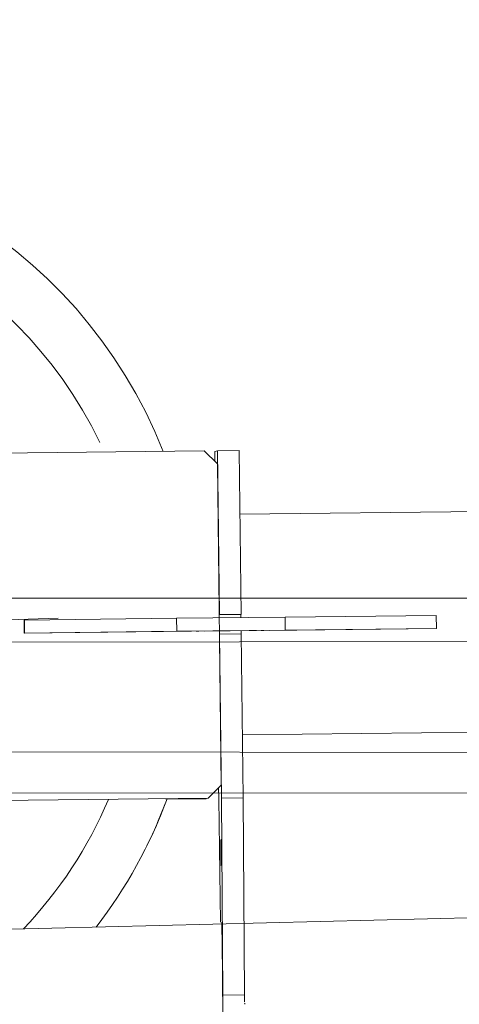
# Model space of a CAD drawing. Extents: x 0 to 59450, y 0 to 42050.
# Tile 84 of 256: x 21198 to 21401, y 36459 to 36913. Entities that reach past the tile are written whole.
import ezdxf

# ---------------------------------------------------------------- set-up
doc = ezdxf.new("R2010")
doc.units = 0
doc.header["$LTSCALE"] = 20
doc.header["$MEASUREMENT"] = 0
doc.layers.get('0').update_dxf_attribs({"linetype": 'CONTINUOUS'})
doc.layers.get('Defpoints').update_dxf_attribs({"linetype": 'CONTINUOUS'})
doc.dimstyles.new('DXF001', dxfattribs={"dimtxt": 3.1, "dimasz": 2, "dimexe": 2, "dimexo": 0.8, "dimgap": 0.09, "dimtad": 1, "dimdsep": 46, "dimtxsty": 'STANDARD', "dimcen": 0.09, "dimazin": 2, "dimtfac": 0.645161, "dimtdec": 4, "dimtmove": 0, "dimatfit": 3, "dimfxl": 1, "dimtvp": 0.66129, "dimtolj": 1, "dimtzin": 0, "dimarcsym": 0})

# ---------------------------------------------------------------- blocks, each defined once
blk = doc.blocks.new('_OPEN')
at = {"color": 0, "linetype": 'ByBlock', "lineweight": -2}
for p, q in [((-1, 0.166667), (0, 0)), ((0, 0), (-1, -0.166667)), ((0, 0), (-1, 0))]:
    blk.add_line(p, q, dxfattribs=at)
blk = doc.blocks.new('*D39')
at = {"color": 0, "linetype": 'Continuous', "lineweight": -2}
for p, q in [((13265.4, 36342.76), (13265.4, 37252.64)), ((22615.32, 36596.38), (22615.32, 37252.64)), ((13267.4, 37250.64), (22613.32, 37250.64))]:
    blk.add_line(p, q, dxfattribs=at)
at = {"layer": 'Defpoints', "color": 0, "linetype": 'Continuous'}
for p in [(22615.32, 37250.64), (22615.32, 36595.58), (13265.4, 36341.96)]:
    blk.add_point(p, dxfattribs=at)
at = {"color": 0, "linetype": 'Continuous', "lineweight": -2, "xscale": 2, "yscale": 2, "zscale": 2, "rotation": 180}
blk.add_blockref('_OPEN', (13265.4, 37250.64), dxfattribs=at)
at = {"color": 0, "linetype": 'Continuous', "lineweight": -2, "xscale": 2, "yscale": 2, "zscale": 2}
blk.add_blockref('_OPEN', (22615.32, 37250.64), dxfattribs=at)
at = {"color": 0, "linetype": 'Continuous', "lineweight": 13, "insert": (18114.26, 37300.73), "char_height": 100, "attachment_point": 5}
blk.add_mtext('\\A1;\\A1;9350', dxfattribs=at)

msp = doc.modelspace()

# ---------------------------------------------------------------- linework, layer by layer
at = {"color": 3, "linetype": 'Continuous', "lineweight": 13}
for p, q in [((21283.478, 36714.101), (21055.505, 36711.535)), ((21289.545, 36708.169), (21283.478, 36714.101)), ((21288.295, 36713.875), (21289.597, 36714.198)), ((21288.295, 36713.877), (21288.346, 36709.341)), ((21289.597, 36714.198), (21299.596, 36714.31)), ((21290.449, 36638.703), (21289.597, 36714.198)), ((21300.447, 36638.816), (21299.596, 36714.31)), ((21291.214, 36560.178), (21289.545, 36708.169)), ((21664.538, 36689.062), (21299.927, 36684.958)), ((21024.43, 36646.282), (22368.846, 36646.257)), ((21056.159, 36631.472), (21216.054, 36637.056)), ((21200.356, 36636.161), (21200.481, 36636.192)), ((21200.424, 36630.161), (21200.356, 36636.161)), ((21200.481, 36636.192), (21270.713, 36637.039)), ((21200.549, 36630.192), (21200.481, 36636.192)), ((21270.713, 36637.039), (21320.707, 36637.601)), ((21270.78, 36631.039), (21270.713, 36637.039)), ((21290.349, 36637.26), (21290.349, 36637.354)), ((21290.36, 36638.681), (21300.359, 36638.794)), ((21290.36, 36638.681), (21290.449, 36638.703)), ((21290.449, 36638.703), (21300.447, 36638.816)), ((21300.356, 36638.795), (21300.355, 36638.794)), ((21300.447, 36638.816), (21300.359, 36638.794)), ((21320.707, 36637.601), (21390.459, 36638.33)), ((21320.774, 36631.602), (21320.707, 36637.601)), ((21390.527, 36632.33), (21390.459, 36638.33)), ((21320.774, 36631.602), (21270.78, 36631.039)), ((21283.466, 36631.108), (21307.463, 36631.378)), ((21300.416, 36631.299), (21300.418, 36631.218)), ((21307.46, 36631.38), (21307.591, 36631.381)), ((21310.394, 36631.403), (21310.418, 36631.403)), ((21313.327, 36631.432), (21390.402, 36632.299)), ((21390.527, 36632.33), (21320.774, 36631.602)), ((21390.402, 36632.299), (21390.527, 36632.33)), ((21040.249, 36625.772), (22352.45, 36627.705)), ((21200.424, 36630.161), (21277.499, 36631.028)), ((21200.549, 36630.192), (21200.424, 36630.161)), ((21270.78, 36631.039), (21200.549, 36630.192)), ((21277.5, 36631.03), (21277.63, 36631.031)), ((21280.483, 36631.069), (21280.509, 36631.07)), ((21290.55, 36629.704), (21290.462, 36629.682)), ((21290.463, 36629.681), (21290.462, 36629.683)), ((21300.549, 36629.816), (21290.55, 36629.704)), ((21291.402, 36554.209), (21290.55, 36629.704)), ((21301.4, 36554.321), (21300.549, 36629.816)), ((21301.073, 36583.365), (21692.176, 36587.766)), ((22354.237, 36573.734), (21038.595, 36575.799)), ((21285.283, 36554.111), (21291.214, 36560.178)), ((21290.042, 36558.979), (21290.099, 36553.886)), ((22371.823, 36556.306), (21018.97, 36556.577)), ((21057.309, 36551.546), (21285.283, 36554.111)), ((21284.533, 36554.103), (21284.305, 36553.87)), ((21301.4, 36554.321), (21291.402, 36554.209)), ((21291.402, 36554.209), (21292.065, 36463.467)), ((21302.064, 36463.58), (21301.4, 36554.321)), ((21266.312, 36553.898), (21261.948, 36542.965)), ((21284.303, 36553.868), (21265.717, 36553.659)), ((21290.966, 36497.079), (21290.099, 36553.886)), ((22505.411, 36526.134), (20877.979, 36486.028)), ((21291.464, 36523.142), (21291.468, 36523.159)), ((21291.532, 36497.085), (21291.93, 36474.121)), ((21291.93, 36474.121), (21292.051, 36451.088)), ((21292.062, 36463.468), (21292.069, 36462.464)), ((21292.065, 36463.467), (21302.064, 36463.58))]:
    msp.add_line(p, q, dxfattribs=at)
for centre, radius, start, end in [((21056.354, 36631.855), 223.698, 21.51263, 178.03152), ((21056.149, 36631.525), 198.948, 25.7854, 176.97506), ((21382.312, 36637.949), 91.964, 179.92275, 179.96442), ((21395.05, 36638.05), 104.702, 180.02437, 180.06284), ((21324.992, 36638.129), 34.644, 179.55398, 179.62875), ((21332.386, 36638.157), 42.038, 179.73301, 179.79945), ((21340.551, 36638.021), 50.204, 179.67639, 179.73628), ((21349.873, 36637.964), 59.526, 179.72328, 179.77722), ((21359.694, 36638.032), 69.346, 179.86452, 179.91387), ((21370.758, 36637.987), 80.411, 179.89358, 179.93865), ((21408.098, 36638.018), 117.75, 180.0403, 180.0762), ((21422.16, 36637.974), 131.812, 180.04883, 180.08231), ((21436.41, 36637.931), 146.063, 180.05751, 180.08901), ((21451.567, 36638.066), 161.22, 180.12849, 180.15811), ((21466.366, 36638.218), 176.02, 180.19417, 180.22228), ((21482.082, 36638.154), 191.735, 180.18493, 180.21154), ((21312.843, 36638.238), 22.494, 179.39003, 179.48692), ((21318.749, 36638.111), 28.401, 179.33613, 179.41991), ((21499.852, 36638.314), 209.505, 180.23737, 180.26245), ((21303.944, 36638.302), 13.596, 178.98373, 179.11471), ((21307.775, 36638.294), 17.426, 179.28265, 179.39598), ((21294.7, 36638.471), 4.351, 178.07848, 178.35801), ((21297.688, 36638.419), 7.338, 178.61942, 178.81017), ((21301.209, 36638.385), 10.859, 179.02123, 179.16693), ((21293.852, 36638.533), 3.501, 178.34608, 178.64037), ((21291.613, 36638.588), 1.261, 176.66689, 177.23478), ((21295.882, 36638.419), 5.533, 177.61842, 177.77013), ((21290.68, 36638.633), 0.327, 172.92355, 174.91591), ((21290.564, 36638.646), 0.211, 169.8699, 172.63517), ((21360.065, 36638.165), 59.719, 179.8911, 179.94926), ((21371.569, 36638.085), 71.223, 179.8936, 179.94456), ((21386.814, 36638.123), 86.468, 179.97926, 180.02296), ((21391.437, 36637.989), 91.091, 179.93746, 179.98163), ((21390.114, 36638.127), 89.767, 180.06916, 180.11711), ((21423.957, 36638.117), 123.611, 180.08069, 180.1142), ((21329.677, 36638.244), 29.33, 179.52449, 179.61666), ((21336.469, 36638.244), 36.122, 179.68976, 179.76984), ((21344.043, 36638.184), 43.697, 179.73102, 179.80167), ((21352.084, 36638.122), 51.738, 179.76381, 179.82714), ((21421.101, 36637.984), 120.755, 180.08548, 180.12858), ((21428.041, 36638.161), 127.695, 180.20087, 180.26638), ((21681.171, 36639.036), 380.826, 180.22096, 180.25028), ((21314.636, 36638.389), 14.289, 179.12215, 179.26968), ((21318.877, 36638.37), 18.53, 179.37774, 179.50235), ((21323.981, 36638.36), 23.634, 179.58567, 179.69158), ((21308.09, 36638.513), 7.742, 178.82613, 179.04772), ((21310.992, 36638.486), 10.644, 179.1666, 179.34654), ((21303.924, 36638.618), 3.575, 178.35481, 178.72666), ((21305.713, 36638.59), 5.364, 178.8428, 179.1271), ((21301.606, 36638.695), 1.256, 177.15202, 177.91366), ((21302.554, 36638.664), 2.204, 178.0101, 178.52959), ((21300.975, 36638.736), 0.623, 176.73078, 177.98011), ((21300.424, 36638.779), 0.0703, 172.05923, 178.18257), ((21300.613, 36638.758), 0.261, 174.80321, 177.09833), ((21300.36, 36638.79), 0.00648, 149.90571, 191.57192), ((21598.486, 36636.743), 308.119, 181.03332, 181.06925), ((21477.977, 36634.257), 177.586, 180.98054, 181.00626), ((21311.771, 36340.681), 290.727, 90.38977, 90.40797), ((21311.496, 36382.736), 248.671, 90.3724, 90.39231), ((21311.265, 36413.216), 218.19, 90.34269, 90.36371), ((21310.927, 36467.44), 163.965, 90.31188, 90.33782), ((21310.638, 36520.794), 110.61, 90.2774, 90.31274), ((21310.604, 36528.156), 103.248, 90.24497, 90.27845), ((21310.353, 36579.319), 52.085, 90.09609, 90.15255), ((21310.295, 36607.5), 23.903, 89.92692, 90.0725), ((21310.296, 36598.874), 32.53, 89.82678, 89.94716), ((21310.403, 36641.095), 9.692, 270.08346, 270.25558), ((21310.375, 36650.465), 19.061, 270.21548, 270.32193), ((21310.306, 36663.864), 32.461, 270.31097, 270.38442), ((21310.224, 36680.102), 48.699, 270.35212, 270.40873), ((21310.073, 36702.512), 71.109, 270.40149, 270.44541), ((21309.857, 36730.456), 99.054, 270.4448, 270.48016), ((21309.596, 36765.468), 134.067, 270.46653, 270.49539), ((21309.258, 36805.132), 173.733, 270.4938, 270.51821), ((21308.825, 36852.897), 221.5, 270.51826, 270.53901), ((21308.352, 36905.704), 274.308, 270.53404, 270.55212), ((21275.462, 36934.94), 303.914, 270.8102, 270.82804), ((21276.073, 36892.713), 261.682, 270.82774, 270.84716), ((21276.481, 36862.568), 231.534, 270.85655, 270.87695), ((21277.336, 36806.922), 175.882, 270.87603, 270.90105), ((21278.198, 36751.121), 120.074, 270.90841, 270.94224), ((21278.323, 36744.389), 113.34, 270.93504, 270.96679), ((21279.216, 36689.897), 58.842, 271.04509, 271.09797), ((21279.788, 36659.261), 28.2, 271.12761, 271.2605), ((21279.542, 36671.339), 40.281, 271.2327, 271.33882), ((21280.796, 36617.371), 13.702, 91.06873, 91.20172), ((21281.018, 36605.694), 25.381, 90.99221, 91.07801), ((21281.328, 36589.512), 41.566, 90.97149, 91.03243), ((21281.652, 36570.475), 60.606, 90.92516, 90.9731), ((21282.086, 36544.582), 86.502, 90.89751, 90.93534), ((21282.609, 36512.704), 118.385, 90.87838, 90.90922), ((21283.195, 36473.653), 157.44, 90.84807, 90.87351), ((21283.886, 36429.186), 201.912, 90.83589, 90.85761), ((21284.659, 36376.606), 254.498, 90.81859, 90.83719), ((21396.731, 36632.879), 106.327, 181.01635, 181.09482), ((21392.446, 36632.807), 102.041, 181.10022, 181.15176), ((21394.737, 36632.893), 104.333, 181.21152, 181.25249), ((21367.842, 36632.282), 77.432, 181.23553, 181.29316), ((21369.035, 36632.279), 78.624, 181.2714, 181.32494), ((21365.257, 36632.179), 74.845, 181.31518, 181.36849), ((21352.737, 36631.886), 62.321, 181.37414, 181.43613), ((21343.259, 36631.648), 52.841, 181.43589, 181.50637), ((21336.432, 36631.462), 46.011, 181.49818, 181.57518), ((21329.585, 36631.268), 39.162, 181.56669, 181.65259), ((21323.003, 36631.071), 32.576, 181.64121, 181.73872), ((21317.092, 36630.885), 26.662, 181.72436, 181.83651), ((21312.016, 36630.716), 21.584, 181.81769, 181.94691), ((21307.466, 36630.554), 17.031, 181.92393, 182.07607), ((21303.615, 36630.408), 13.177, 182.04751, 182.22822), ((21300.299, 36630.272), 9.859, 182.19124, 182.41203), ((21297.62, 36630.154), 7.176, 182.36567, 182.6389), ((21295.424, 36630.047), 4.978, 182.57341, 182.92542), ((21293.754, 36629.956), 3.305, 182.83797, 183.30208), ((21292.478, 36629.878), 2.027, 183.15894, 183.81294), ((21291.593, 36629.814), 1.14, 183.58789, 184.56001), ((21291.009, 36629.763), 0.553, 184.09616, 185.72674), ((21290.677, 36629.726), 0.22, 184.72326, 187.85506), ((21290.513, 36629.699), 0.054, 183.48827, 192.58585), ((21290.464, 36629.686), 0.00424, 157.01928, 229.86687), ((21469.621, 36634.196), 169.23, 181.03556, 181.06207), ((21460.124, 36634.102), 159.732, 181.09139, 181.11896), ((21448.744, 36633.754), 148.348, 181.0703, 181.09932), ((21437.835, 36633.608), 137.438, 181.12576, 181.15635), ((21427.516, 36633.456), 127.118, 181.18183, 181.21403), ((21417.223, 36633.292), 116.824, 181.24062, 181.27469), ((21407.124, 36632.958), 106.72, 181.21565, 181.25178), ((21397.224, 36632.783), 96.818, 181.27668, 181.3152), ((21387.848, 36632.467), 87.438, 181.2489, 181.29002), ((21378.717, 36632.423), 78.308, 181.40849, 181.45266), ((21370.194, 36632.121), 69.78, 181.38172, 181.4292), ((21361.949, 36631.944), 61.534, 181.4564, 181.50791), ((21354.297, 36631.77), 53.88, 181.53656, 181.59253), ((21347.233, 36631.6), 46.814, 181.62569, 181.6869), ((21340.961, 36631.356), 40.538, 181.60255, 181.66928), ((21334.634, 36631.193), 34.208, 181.70527, 181.77983), ((21328.746, 36631.03), 28.318, 181.82037, 181.9047), ((21324.428, 36630.845), 23.997, 181.80619, 181.899), ((21321.412, 36630.823), 20.982, 182.11052, 182.20858), ((21316.09, 36630.591), 15.655, 182.11084, 182.23286), ((21310.935, 36630.4), 10.496, 182.28857, 182.45649), ((21310.349, 36630.355), 9.909, 182.34264, 182.49993), ((21319.564, 36630.827), 19.135, 182.70712, 182.7765), ((21305.518, 36630.151), 5.073, 182.83587, 183.10289), ((21302.842, 36630.021), 2.395, 183.46159, 184.14577), ((21303.91, 36630.09), 3.464, 184.00444, 184.54601), ((21056.189, 36631.473), 198.986, 316.28722, 336.95976), ((21056.154, 36631.492), 224.025, 322.39631, 339.73489), ((21062.267, 36628.705), 217.311, 333.63142, 336.76212), ((21376.153, 36533.722), 84.847, 179.70552, 179.91773), ((21416.752, 36533.569), 125.447, 179.87469, 180.03066), ((21461.729, 36533.511), 170.424, 180.00288, 180.12426), ((21511.338, 36533.53), 220.033, 180.10142, 180.19903), ((21343.38, 36533.97), 52.074, 179.48327, 179.79297), ((21561.142, 36533.615), 269.837, 180.18018, 180.26157), ((21318.936, 36534.261), 27.629, 179.13051, 179.62955), ((21623.95, 36533.921), 332.645, 180.26498, 180.33228), ((21669.406, 36534.033), 378.102, 180.30919, 180.37145), ((21302.834, 36534.573), 11.524, 178.49565, 179.46831), ((21732.204, 36534.473), 440.901, 180.37574, 180.43362), ((21294.446, 36534.853), 3.132, 176.96714, 179.58829), ((21291.502, 36535.053), 0.187, 162.88438, 190.58864), ((21291.374, 36535.114), 0.0504, 151.28496, 186.75096), ((21290.779, 36534.991), 0.57, 12.19058, 14.99377), ((21286.459, 36534.671), 4.897, 4.14398, 5.15617), ((21275.684, 36534.117), 15.686, 2.80416, 3.31721), ((21256.436, 36533.351), 34.948, 2.19816, 2.5145), ((21228.181, 36532.446), 63.217, 1.81991, 2.03572), ((21190.284, 36531.364), 101.13, 1.59251, 1.75065), ((21145.79, 36530.242), 145.638, 1.42456, 1.54734), ((21094.042, 36529.07), 197.399, 1.29261, 1.39116), ((21040.564, 36527.938), 250.889, 1.19354, 1.2756), ((20975.962, 36526.698), 315.503, 1.10661, 1.1744), ((20944.124, 36526.114), 347.346, 1.03843, 1.10143), ((20914.395, 36525.634), 377.079, 0.97024, 1.02944), ((20856.457, 36524.697), 435.024, 0.91052, 0.9645), ((20828.057, 36524.177), 463.429, 0.86397, 0.91893), ((21810.604, 36535.085), 519.304, 180.43569, 180.48831), ((21829.598, 36535.227), 538.298, 180.48624, 180.53997), ((21857.514, 36535.495), 566.215, 180.54044, 180.59385), ((21877.965, 36535.688), 586.667, 180.592023, 180.645504), ((21890.712, 36535.92), 599.416, 180.653936, 180.707492), ((21874.942, 36535.621), 583.643, 180.697241, 180.752832), ((21853.155, 36535.43), 561.856, 180.76258, 180.82011), ((21813.471, 36534.961), 522.17, 180.83101, 180.89175), ((20791.419, 36523.659), 500.07, 0.80547, 0.86003), ((20762.439, 36523.3), 529.053, 0.74558, 0.80019), ((20738.179, 36522.984), 553.315, 0.69102, 0.74565), ((20737.163, 36522.893), 554.332, 0.64255, 0.69914), ((20743.385, 36522.999), 548.109, 0.58018, 0.63877), ((20767.948, 36523.296), 523.545, 0.51292, 0.57493), ((20803.715, 36523.455), 487.778, 0.46545, 0.5318), ((20852.901, 36523.854), 438.59, 0.39312, 0.46557), ((20911.002, 36524.238), 380.488, 0.31452, 0.3953), ((21760.513, 36534.09), 469.205, 180.88601, 180.95137), ((21693.414, 36533.112), 402.098, 180.97074, 181.04308), ((21632.983, 36532.004), 341.657, 181.04185, 181.12136), ((21579.043, 36531.019), 287.708, 181.13551, 181.22164), ((21499.87, 36529.395), 208.519, 181.23911, 181.34592), ((21424.23, 36527.752), 132.861, 181.40381, 181.55028), ((21396.701, 36526.921), 105.32, 181.50366, 181.66024), ((21424.224, 36527.818), 132.857, 181.70315, 181.80328), ((21329.556, 36525.09), 38.151, 182.1827, 182.4719), ((21301.416, 36523.988), 9.99, 183.11594, 184.06615), ((21296.862, 36523.711), 5.428, 184.55212, 186.00922), ((21291.411, 36523.192), 0.0658, 329.98573, 381.32944), ((21289.833, 36523.332), 1.644, 355.95878, 359.37129), ((21284.727, 36523.556), 6.754, 357.94532, 359.14133), ((21275.355, 36523.81), 16.129, 358.73952, 359.41536), ((21258.107, 36524.106), 33.38, 359.20813, 359.61893), ((20972.525, 36524.524), 318.964, 0.23237, 0.32383), ((21037.268, 36524.719), 254.221, 0.14043, 0.24771), ((21232.267, 36524.382), 59.221, 359.5183, 359.80019), ((21195.479, 36524.631), 96.01, 359.72844, 359.93177), ((21096.331, 36524.778), 195.157, 0.03797, 0.1656), ((21151.482, 36524.773), 140.006, 359.89515, 360.05498), ((16790.678, 36431.359), 4511.498, 0.390887, 0.409218), ((19089.599, 36446.923), 2202.525, 0.378341, 0.404287), ((19106.27, 36447.097), 2185.853, 0.350698, 0.376676), ((19179.673, 36447.536), 2112.449, 0.324316, 0.350962), ((19327.111, 36448.547), 1965.008, 0.290893, 0.319185), ((19655.943, 36450.443), 1646.17, 0.368786, 0.407015), ((19579.327, 36449.96), 1722.788, 0.344925, 0.368467), ((19369.27, 36449.043), 1932.846, 0.300667, 0.318454)]:
    msp.add_arc(centre, radius, start, end, dxfattribs=at)
msp.add_ellipse((21290.668, 36528.958), major_axis=(-0.068, 6), ratio=0.0104483, dxfattribs=at)

# ---------------------------------------------------------------- dimensions: what is measured, and where the dimension line sits
at = {"linetype": 'Continuous', "lineweight": 13}
dim = msp.add_linear_dim(base=(22615.316, 37250.636), p1=(13265.405, 36341.958), p2=(22615.316, 36595.583), text='\\A1;9350', dimstyle='DXF001', override={"dimtxt": 100, "dimasz": 2, "dimblk1": 'OPEN', "dimblk2": 'OPEN', "dimsah": 1}, dxfattribs=at)
dim.commit()
dim.dimension.update_dxf_attribs({"geometry": '*D39', "text_midpoint": (18114.26, 37250.636), "dimtype": 160})

doc.saveas('drawing.dxf')
